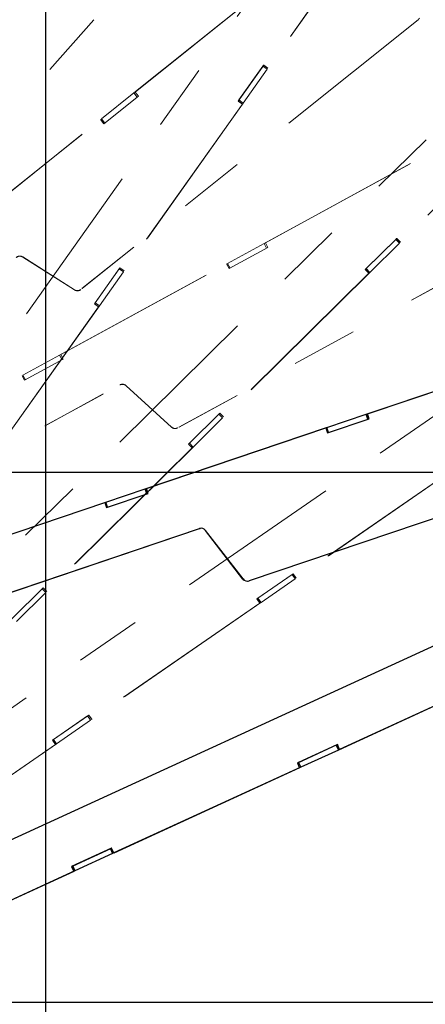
# Model space of a CAD drawing. Header units: inches. Extents: x 0.1 to 16.9, y 0.1 to 10.9.
# Tile 226 of 235: x 7.258 to 7.871, y 5.335 to 6.822. Entities that reach past the tile are written whole.
import ezdxf

# ---------------------------------------------------------------- set-up
doc = ezdxf.new("R2010")
doc.units = ezdxf.units.IN
doc.header["$MEASUREMENT"] = 0
doc.linetypes.add('PHANTOM', pattern=[0.5, 0.25, -0.05, 0.05, -0.05, 0.05, -0.05])
doc.layers.add('FORMAT', color=7, linetype='Continuous')
doc.styles.add('SLDTEXTSTYLE0', font='TXT', dxfattribs={"width": 0.75})
doc.dimstyles.new('SLDDIMSTYLE4', dxfattribs={"dimtxt": 0.125, "dimasz": 0.13, "dimexe": 0, "dimexo": 0.0625, "dimgap": 0.03125, "dimtad": 0, "dimtih": 1, "dimtoh": 1, "dimdec": 0, "dimlfac": 15, "dimrnd": 1e-09, "dimzin": 12, "dimdsep": 46, "dimtxsty": 'SLDTEXTSTYLE0', "dimsah": 1, "dimcen": 0.09, "dimadec": 0, "dimazin": 3, "dimtfac": 1, "dimtdec": 0, "dimtofl": 0, "dimtmove": 0, "dimatfit": 3, "dimfxl": 0, "dimfrac": 2, "dimtolj": 1, "dimtzin": 12, "dimarcsym": 0})
doc.dimstyles.new('SLDDIMSTYLE6', dxfattribs={"dimtxt": 0.125, "dimasz": 0.13, "dimexe": 0, "dimexo": 0.0625, "dimgap": 0.03125, "dimtad": 0, "dimtih": 1, "dimtoh": 1, "dimdec": 0, "dimlfac": 15, "dimrnd": 1e-09, "dimzin": 12, "dimdsep": 46, "dimtxsty": 'SLDTEXTSTYLE0', "dimsah": 1, "dimcen": 0.09, "dimadec": 0, "dimazin": 3, "dimtfac": 1, "dimtdec": 3, "dimtofl": 0, "dimtmove": 0, "dimatfit": 3, "dimfxl": 0, "dimfrac": 2, "dimtolj": 1, "dimtzin": 12, "dimarcsym": 0})

# ---------------------------------------------------------------- blocks, each defined once
blk = doc.blocks.new('_D_22')
at = {"layer": 'FORMAT'}
for p, q in [((9.091, 9.1371), (4.7154, 9.1371)), ((4.8404, 9.1371), (4.8404, 7.1438)), ((4.6556, 7.1184), (4.6176, 7.1184)), ((4.6176, 7.1184), (4.6176, 6.92)), ((5.0251, 7.1184), (5.0632, 7.1184)), ((5.0632, 7.1184), (5.0632, 6.92)), ((4.6176, 6.92), (4.6556, 6.92)), ((5.0632, 6.92), (5.0251, 6.92)), ((4.8404, 2.9738), (4.8404, 6.7329)), ((7.472, 2.9738), (4.7154, 2.9738))]:
    blk.add_line(p, q, dxfattribs=at)
for points in [[(4.8404, 9.1371), (4.8204, 9.0071), (4.8604, 9.0071)], [(4.8404, 2.9738), (4.8604, 3.1038), (4.8204, 3.1038)]]:
    blk.add_solid(points, dxfattribs=at)
at = {"layer": 'FORMAT', "char_height": 0.125, "attachment_point": 1, "style": 'SLDTEXTSTYLE0'}
for s, insert in [('2348', (4.6556, 7.0811)), ('92', (4.748, 6.8941))]:
    blk.add_mtext(s, dxfattribs=dict(at, insert=insert))
blk = doc.blocks.new('_D_23')
at = {"layer": 'FORMAT'}
for p, q in [((6.4689, 6.3473), (5.1214, 6.3473)), ((5.2464, 6.3473), (5.2464, 5.168)), ((5.0616, 5.1427), (5.0236, 5.1427)), ((5.0236, 5.1427), (5.0236, 4.9442)), ((5.4311, 5.1427), (5.4692, 5.1427)), ((5.4692, 5.1427), (5.4692, 4.9442)), ((5.0236, 4.9442), (5.0616, 4.9442)), ((5.4692, 4.9442), (5.4311, 4.9442)), ((5.2464, 2.9738), (5.2464, 4.7572)), ((7.472, 2.9738), (5.1214, 2.9738))]:
    blk.add_line(p, q, dxfattribs=at)
for points in [[(5.2464, 6.3473), (5.2264, 6.2173), (5.2664, 6.2173)], [(5.2464, 2.9738), (5.2664, 3.1038), (5.2264, 3.1038)]]:
    blk.add_solid(points, dxfattribs=at)
at = {"layer": 'FORMAT', "char_height": 0.125, "attachment_point": 1, "style": 'SLDTEXTSTYLE0'}
for s, insert in [('1285', (5.0616, 5.1054)), ('51', (5.154, 4.9183))]:
    blk.add_mtext(s, dxfattribs=dict(at, insert=insert))

msp = doc.modelspace()

# ---------------------------------------------------------------- linework, layer by layer
at = {"color": 7, "linetype": 'Continuous'}
for p, q in [((7.297, 10.13837), (7.297, 2.13837)), ((5.697, 6.13837), (12.097, 6.13837)), ((5.697, 5.33837), (12.097, 5.33837))]:
    msp.add_line(p, q, dxfattribs=at)
at = {"color": 7, "linetype": 'PHANTOM', "lineweight": 18}
for p, q in [((8.28103, 7.80476), (6.90778, 5.86976)), ((8.65461, 7.41325), (6.96622, 5.74611)), ((7.60106, 7.08389), (7.1702, 6.59439)), ((7.60106, 7.08389), (7.1702, 6.59439)), ((7.60111, 7.08402), (7.17025, 6.59452)), ((7.81285, 7.00159), (7.6319, 6.74663)), ((7.81153, 6.99997), (7.63296, 6.74835)), ((7.81158, 7.0001), (7.63301, 6.74848)), ((8.95454, 6.96282), (7.0023, 5.61419)), ((7.43063, 6.71102), (7.65644, 6.89157)), ((7.43238, 6.71231), (7.65532, 6.89057)), ((7.8598, 6.82141), (7.35048, 6.41416)), ((7.8598, 6.82141), (7.35048, 6.41416)), ((7.85987, 6.82153), (7.35055, 6.41428)), ((7.8598, 6.82141), (7.85987, 6.82153)), ((7.62659, 6.75303), (7.58802, 6.69867)), ((7.62538, 6.75126), (7.58921, 6.7003)), ((7.62655, 6.7529), (7.62534, 6.7512)), ((7.62534, 6.7512), (7.62538, 6.75126)), ((7.62655, 6.7529), (7.62538, 6.75126)), ((7.62538, 6.75126), (7.6319, 6.74663)), ((7.62659, 6.75303), (7.62655, 6.7529)), ((7.63296, 6.74835), (7.62655, 6.7529)), ((7.63301, 6.74848), (7.62659, 6.75303)), ((7.6319, 6.74663), (7.59574, 6.69567)), ((7.63301, 6.74848), (7.63296, 6.74835)), ((7.3815, 6.67173), (7.43063, 6.71102)), ((7.38523, 6.66453), (7.43729, 6.70616)), ((7.4356, 6.70481), (7.43063, 6.71102)), ((7.43238, 6.71231), (7.43231, 6.71219)), ((7.43729, 6.70616), (7.43238, 6.71231)), ((7.5957, 6.69561), (7.41475, 6.44065)), ((7.59438, 6.69399), (7.41581, 6.44237)), ((7.59443, 6.69412), (7.41586, 6.4425)), ((7.58802, 6.69867), (7.59443, 6.69412)), ((7.58917, 6.70024), (7.58804, 6.69865)), ((7.58921, 6.7003), (7.58917, 6.70024)), ((7.58917, 6.70024), (7.5957, 6.69561)), ((7.58921, 6.7003), (7.59574, 6.69567)), ((7.59443, 6.69412), (7.59438, 6.69399)), ((7.59574, 6.69567), (7.5957, 6.69561)), ((8.05408, 6.70358), (7.83161, 6.48392)), ((8.0525, 6.70222), (7.83295, 6.48543)), ((8.05257, 6.70233), (7.83302, 6.48554)), ((7.15564, 6.49114), (7.38144, 6.67169)), ((7.15738, 6.49242), (7.38032, 6.67068)), ((7.38032, 6.67068), (7.38523, 6.66453)), ((7.38144, 6.67169), (7.3815, 6.67173)), ((7.38641, 6.66548), (7.38144, 6.67169)), ((7.38646, 6.66552), (7.3815, 6.67173)), ((7.62721, 6.4838), (7.88094, 6.6224)), ((7.62915, 6.48476), (7.87966, 6.6216)), ((8.06903, 6.51799), (7.49672, 6.20536)), ((8.06903, 6.51799), (7.49673, 6.20537)), ((8.06912, 6.51809), (7.49682, 6.20547)), ((7.572, 6.45364), (7.62721, 6.4838)), ((7.63103, 6.47682), (7.62721, 6.4838)), ((7.62915, 6.48476), (7.62906, 6.48466)), ((7.63292, 6.47786), (7.62915, 6.48476)), ((7.82749, 6.49114), (7.78006, 6.44431)), ((7.82599, 6.48961), (7.78152, 6.4457)), ((7.83161, 6.48392), (7.78714, 6.44001)), ((7.82742, 6.49102), (7.82594, 6.48956)), ((7.82594, 6.48956), (7.82599, 6.48961)), ((7.82742, 6.49102), (7.82599, 6.48961)), ((7.82599, 6.48961), (7.83161, 6.48392)), ((7.82749, 6.49114), (7.82742, 6.49102)), ((7.83295, 6.48543), (7.82742, 6.49102)), ((7.83302, 6.48554), (7.82749, 6.49114)), ((7.83302, 6.48554), (7.83295, 6.48543)), ((7.57443, 6.4459), (7.63292, 6.47786)), ((7.26265, 6.4633), (7.26258, 6.46318)), ((7.34081, 6.41363), (7.26258, 6.46318)), ((7.34082, 6.41363), (7.26258, 6.46318)), ((7.34089, 6.41375), (7.26265, 6.4633)), ((7.31821, 6.315), (7.57194, 6.4536)), ((7.32015, 6.31596), (7.57065, 6.4528)), ((7.57065, 6.4528), (7.57443, 6.4459)), ((7.57194, 6.4536), (7.572, 6.45364)), ((7.57575, 6.44662), (7.57194, 6.4536)), ((7.57581, 6.44666), (7.572, 6.45364)), ((7.40944, 6.44705), (7.37087, 6.39269)), ((7.40823, 6.44528), (7.37206, 6.39432)), ((7.41475, 6.44065), (7.37859, 6.38969)), ((7.40939, 6.44692), (7.40819, 6.44522)), ((7.40819, 6.44522), (7.40823, 6.44528)), ((7.40939, 6.44692), (7.40823, 6.44528)), ((7.40823, 6.44528), (7.41475, 6.44065)), ((7.40944, 6.44705), (7.40939, 6.44692)), ((7.41581, 6.44237), (7.40939, 6.44692)), ((7.41586, 6.4425), (7.40944, 6.44705)), ((7.41586, 6.4425), (7.41581, 6.44237)), ((7.78709, 6.43996), (7.56462, 6.22029)), ((7.78552, 6.43859), (7.56596, 6.2218)), ((7.78559, 6.43871), (7.56603, 6.22192)), ((7.78006, 6.44431), (7.78559, 6.43871)), ((7.78147, 6.44565), (7.78008, 6.44428)), ((7.78152, 6.4457), (7.78147, 6.44565)), ((7.78147, 6.44565), (7.78709, 6.43996)), ((7.78152, 6.4457), (7.78714, 6.44001)), ((7.78559, 6.43871), (7.78552, 6.43859)), ((7.78714, 6.44001), (7.78709, 6.43996)), ((7.34082, 6.41363), (7.34089, 6.41375)), ((7.35055, 6.41428), (7.35048, 6.41416)), ((7.37087, 6.39269), (7.37728, 6.38814)), ((7.37202, 6.39426), (7.37089, 6.39267)), ((7.37206, 6.39432), (7.37202, 6.39426)), ((7.37202, 6.39426), (7.37855, 6.38963)), ((7.37206, 6.39432), (7.37859, 6.38969)), ((7.37855, 6.38963), (7.1976, 6.13467)), ((7.37723, 6.38801), (7.19866, 6.13639)), ((7.37728, 6.38814), (7.19871, 6.13652)), ((7.37728, 6.38814), (7.37723, 6.38801)), ((7.37859, 6.38969), (7.37855, 6.38963)), ((7.263, 6.28484), (7.31821, 6.315)), ((7.26542, 6.2771), (7.32392, 6.30906)), ((7.32203, 6.30803), (7.31821, 6.315)), ((7.32015, 6.31596), (7.32006, 6.31586)), ((7.32392, 6.30906), (7.32015, 6.31596)), ((7.00921, 6.14621), (7.26294, 6.28481)), ((7.01114, 6.14717), (7.26165, 6.28401)), ((7.26165, 6.28401), (7.26542, 6.2771)), ((7.26294, 6.28481), (7.263, 6.28484)), ((7.26675, 6.27783), (7.26294, 6.28481)), ((7.26681, 6.27786), (7.263, 6.28484)), ((6.8136, 5.94478), (7.40907, 6.27006)), ((6.8136, 5.94478), (7.40907, 6.27006)), ((6.81369, 5.94489), (7.40916, 6.27016)), ((7.40907, 6.27006), (7.40916, 6.27016)), ((7.41877, 6.26901), (7.41868, 6.2689)), ((7.48712, 6.20652), (7.41868, 6.2689)), ((7.48712, 6.20652), (7.41868, 6.2689)), ((7.48721, 6.20662), (7.41877, 6.26901)), ((7.56051, 6.22752), (7.51307, 6.18068)), ((7.559, 6.22598), (7.51454, 6.18208)), ((7.56462, 6.22029), (7.52016, 6.17638)), ((7.56044, 6.2274), (7.55895, 6.22594)), ((7.55895, 6.22594), (7.559, 6.22598)), ((7.56044, 6.2274), (7.559, 6.22598)), ((7.559, 6.22598), (7.56462, 6.22029)), ((7.56051, 6.22752), (7.56044, 6.2274)), ((7.56596, 6.2218), (7.56044, 6.2274)), ((7.56603, 6.22192), (7.56051, 6.22752)), ((7.56603, 6.22192), (7.56596, 6.2218)), ((7.48712, 6.20652), (7.48721, 6.20662)), ((7.49682, 6.20547), (7.49673, 6.20537)), ((7.52011, 6.17634), (7.29764, 5.95667)), ((7.51853, 6.17497), (7.29898, 5.95818)), ((7.5186, 6.17508), (7.29905, 5.95829)), ((7.51307, 6.18068), (7.5186, 6.17508)), ((7.51449, 6.18203), (7.5131, 6.18066)), ((7.51454, 6.18208), (7.51449, 6.18203)), ((7.51449, 6.18203), (7.52011, 6.17634)), ((7.51454, 6.18208), (7.52016, 6.17638)), ((7.5186, 6.17508), (7.51853, 6.17497)), ((7.52016, 6.17638), (7.52011, 6.17634)), ((7.93119, 6.15496), (7.67395, 5.97726)), ((7.92949, 6.15398), (7.67562, 5.97861)), ((7.9294, 6.15388), (7.67553, 5.97851)), ((7.67115, 5.98508), (7.61631, 5.9472)), ((7.66941, 5.98384), (7.61799, 5.94832)), ((7.67395, 5.97726), (7.62254, 5.94174)), ((7.67106, 5.98498), (7.66935, 5.9838)), ((7.66935, 5.9838), (7.66941, 5.98384)), ((7.67106, 5.98498), (7.66941, 5.98384)), ((7.66941, 5.98384), (7.67395, 5.97726)), ((7.67115, 5.98508), (7.67106, 5.98498)), ((7.67553, 5.97851), (7.67106, 5.98498)), ((7.67562, 5.97861), (7.67115, 5.98508)), ((7.67562, 5.97861), (7.67553, 5.97851)), ((7.29352, 5.96389), (7.24609, 5.91706)), ((7.29202, 5.96236), (7.24755, 5.91845)), ((7.29345, 5.96377), (7.29197, 5.96231)), ((7.29197, 5.96231), (7.29202, 5.96236)), ((7.29345, 5.96377), (7.29202, 5.96236)), ((7.29202, 5.96236), (7.29764, 5.95667)), ((7.29352, 5.96389), (7.29345, 5.96377)), ((7.29898, 5.95818), (7.29345, 5.96377)), ((7.29905, 5.95829), (7.29352, 5.96389)), ((7.29764, 5.95667), (7.25317, 5.91276)), ((7.29905, 5.95829), (7.29898, 5.95818)), ((7.61631, 5.9472), (7.62078, 5.94073)), ((7.61793, 5.94828), (7.61633, 5.94717)), ((7.61799, 5.94832), (7.61793, 5.94828)), ((7.61793, 5.94828), (7.62248, 5.9417)), ((7.61799, 5.94832), (7.62254, 5.94174)), ((7.62248, 5.9417), (7.36525, 5.764)), ((7.62069, 5.94062), (7.36683, 5.76525)), ((7.62078, 5.94073), (7.36692, 5.76535)), ((7.62078, 5.94073), (7.62069, 5.94062)), ((7.62254, 5.94174), (7.62248, 5.9417)), ((7.36245, 5.77183), (7.3076, 5.73394)), ((7.3607, 5.77058), (7.30928, 5.73506)), ((7.36236, 5.77172), (7.36064, 5.77054)), ((7.36064, 5.77054), (7.3607, 5.77058)), ((7.36236, 5.77172), (7.3607, 5.77058)), ((7.3607, 5.77058), (7.36525, 5.764)), ((7.36245, 5.77183), (7.36236, 5.77172)), ((7.36683, 5.76525), (7.36236, 5.77172)), ((7.36692, 5.76535), (7.36245, 5.77183)), ((7.36525, 5.764), (7.31383, 5.72848)), ((7.36692, 5.76535), (7.36683, 5.76525)), ((7.31377, 5.72844), (7.05654, 5.55074)), ((7.31198, 5.72736), (7.05812, 5.55199)), ((7.31207, 5.72747), (7.05821, 5.5521)), ((7.3076, 5.73394), (7.31207, 5.72747)), ((7.30923, 5.73502), (7.30762, 5.73391)), ((7.30928, 5.73506), (7.30923, 5.73502)), ((7.30923, 5.73502), (7.31377, 5.72844)), ((7.30928, 5.73506), (7.31383, 5.72848)), ((7.31207, 5.72747), (7.31198, 5.72736)), ((7.31383, 5.72848), (7.31377, 5.72844))]:
    msp.add_line(p, q, dxfattribs=at)
at = {"color": 7, "linetype": 'Continuous', "lineweight": 25}
for p, q in [((9.17169, 6.46715), (7.01492, 5.47801)), ((7.78135, 6.22589), (8.05529, 6.31832)), ((7.78343, 6.2265), (8.05389, 6.31776)), ((7.72173, 6.20577), (7.78135, 6.22589)), ((7.72278, 6.19773), (7.78594, 6.21905)), ((7.78389, 6.21835), (7.78135, 6.22589)), ((7.78343, 6.2265), (7.78332, 6.22641)), ((7.78594, 6.21905), (7.78343, 6.2265)), ((7.44773, 6.11332), (7.72167, 6.20575)), ((7.4498, 6.11393), (7.72027, 6.20519)), ((7.72027, 6.20519), (7.72278, 6.19773)), ((7.72167, 6.20575), (7.72173, 6.20577)), ((7.72421, 6.19822), (7.72167, 6.20575)), ((7.72428, 6.19824), (7.72173, 6.20577)), ((8.22239, 6.18284), (7.60449, 5.97435)), ((8.22239, 6.18284), (7.60449, 5.97435)), ((8.22249, 6.18293), (7.6046, 5.97443)), ((7.38812, 6.0932), (7.44773, 6.11332)), ((7.45027, 6.10578), (7.44773, 6.11332)), ((7.4498, 6.11393), (7.4497, 6.11384)), ((7.45232, 6.10647), (7.4498, 6.11393)), ((7.38916, 6.08516), (7.45232, 6.10647)), ((7.11412, 6.00075), (7.38805, 6.09318)), ((7.11618, 6.00135), (7.38664, 6.09262)), ((7.38664, 6.09262), (7.38916, 6.08516)), ((7.38805, 6.09318), (7.38812, 6.0932)), ((7.3906, 6.08565), (7.38805, 6.09318)), ((7.39066, 6.08567), (7.38812, 6.0932)), ((6.88649, 5.83635), (7.5294, 6.05328)), ((6.88649, 5.83635), (7.5294, 6.05328)), ((6.8866, 5.83643), (7.52951, 6.05337)), ((7.5294, 6.05328), (7.52951, 6.05337)), ((7.53877, 6.05056), (7.53866, 6.05047)), ((7.59523, 5.97715), (7.53866, 6.05047)), ((7.59523, 5.97715), (7.53866, 6.05047)), ((7.59534, 5.97724), (7.53877, 6.05056)), ((7.59523, 5.97715), (7.59534, 5.97724)), ((7.6046, 5.97443), (7.60449, 5.97435)), ((8.0236, 5.84926), (7.73942, 5.71893)), ((8.02165, 5.84851), (7.74119, 5.71989)), ((8.02176, 5.8486), (7.7413, 5.71997)), ((7.73802, 5.72712), (7.67743, 5.69934)), ((7.73608, 5.7262), (7.67928, 5.70015)), ((7.73791, 5.72704), (7.73602, 5.72617)), ((7.73602, 5.72617), (7.73608, 5.7262)), ((7.73791, 5.72704), (7.73608, 5.7262)), ((7.73608, 5.7262), (7.73942, 5.71893)), ((7.73802, 5.72712), (7.73791, 5.72704)), ((7.74119, 5.71989), (7.73791, 5.72704)), ((7.7413, 5.71997), (7.73802, 5.72712)), ((7.73942, 5.71893), (7.68262, 5.69288)), ((7.7413, 5.71997), (7.74119, 5.71989)), ((7.67743, 5.69934), (7.68071, 5.69219)), ((7.67922, 5.70012), (7.67744, 5.69931)), ((7.67928, 5.70015), (7.67922, 5.70012)), ((7.67922, 5.70012), (7.68255, 5.69285)), ((7.67928, 5.70015), (7.68262, 5.69288)), ((7.68255, 5.69285), (7.39837, 5.56252)), ((7.6806, 5.6921), (7.40014, 5.56348)), ((7.68071, 5.69219), (7.40025, 5.56356)), ((7.68071, 5.69219), (7.6806, 5.6921)), ((7.68262, 5.69288), (7.68255, 5.69285)), ((7.39697, 5.57071), (7.33638, 5.54292)), ((7.39504, 5.56979), (7.33823, 5.54374)), ((7.39837, 5.56252), (7.34157, 5.53646)), ((7.39686, 5.57063), (7.39497, 5.56976)), ((7.39497, 5.56976), (7.39504, 5.56979)), ((7.39686, 5.57063), (7.39504, 5.56979)), ((7.39504, 5.56979), (7.39837, 5.56252)), ((7.39697, 5.57071), (7.39686, 5.57063)), ((7.40014, 5.56348), (7.39686, 5.57063)), ((7.40025, 5.56356), (7.39697, 5.57071)), ((7.40025, 5.56356), (7.40014, 5.56348)), ((7.3415, 5.53644), (7.05732, 5.4061)), ((7.33955, 5.53569), (7.0591, 5.40706)), ((7.33966, 5.53577), (7.0592, 5.40715)), ((7.33638, 5.54292), (7.33966, 5.53577)), ((7.33817, 5.54371), (7.3364, 5.54289)), ((7.33823, 5.54374), (7.33817, 5.54371)), ((7.33817, 5.54371), (7.3415, 5.53644)), ((7.33823, 5.54374), (7.34157, 5.53646)), ((7.33966, 5.53577), (7.33955, 5.53569)), ((7.34157, 5.53646), (7.3415, 5.53644))]:
    msp.add_line(p, q, dxfattribs=at)
at = {"color": 7, "linetype": 'PHANTOM', "lineweight": 18, "flags": 128}
for points in [[(7.40907, 6.27006), (7.41024, 6.27059), (7.41075, 6.27075)], [(7.49503, 6.20467), (7.49555, 6.20484), (7.49672, 6.20536)]]:
    msp.add_lwpolyline(points, dxfattribs=at)
at = {"color": 7, "linetype": 'Continuous', "lineweight": 25, "flags": 128}
for points in [[(7.5294, 6.05328), (7.53065, 6.0536), (7.53118, 6.05367)], [(7.6027, 5.97395), (7.60324, 5.97403), (7.60449, 5.97435)]]:
    msp.add_lwpolyline(points, dxfattribs=at)
at = {"color": 7, "linetype": 'PHANTOM', "lineweight": 18}
for centre, start, end in [((7.8546, 6.82792), 308.64555, 329.01056), ((7.25812, 6.45614), 57.64864, 128.64277), ((7.25819, 6.45626), 57.64864, 128.64277), ((7.34527, 6.42067), 237.64833, 308.6428), ((7.34527, 6.42067), 237.64864, 308.64277), ((7.34535, 6.42079), 237.64864, 308.64277), ((7.41306, 6.26275), 47.64864, 118.64277), ((7.41315, 6.26285), 47.64864, 118.64277), ((7.49273, 6.21268), 227.64864, 298.64277), ((7.49282, 6.21278), 227.64864, 298.64277)]:
    msp.add_arc(centre, 0.00833, start, end, dxfattribs=at)
at = {"color": 7, "linetype": 'Continuous', "lineweight": 25}
for centre, start, end in [((7.53206, 6.04538), 37.64864, 108.64277), ((7.53217, 6.04547), 37.64864, 108.64277), ((7.60183, 5.98224), 217.64864, 288.64277), ((7.60194, 5.98233), 217.64864, 288.64277)]:
    msp.add_arc(centre, 0.00833, start, end, dxfattribs=at)

# ---------------------------------------------------------------- dimensions: what is measured, and where the dimension line sits
at = {"layer": 'FORMAT'}
for base, p1, dimstyle, picture, middle in [((4.84036, 2.97379), (9.14103, 9.13711), 'SLDDIMSTYLE6', '_D_22', (4.84036, 6.93837)), ((5.24637, 2.97379), (6.51886, 6.3473), 'SLDDIMSTYLE4', '_D_23', (5.24637, 4.96262))]:
    dim = msp.add_linear_dim(base=base, p1=p1, p2=(7.522, 2.97379), angle=90, dimstyle=dimstyle, dxfattribs=at)
    dim.commit()
    dim.dimension.update_dxf_attribs({"geometry": picture, "text_midpoint": middle, "dimtype": 160})

doc.saveas('drawing.dxf')
